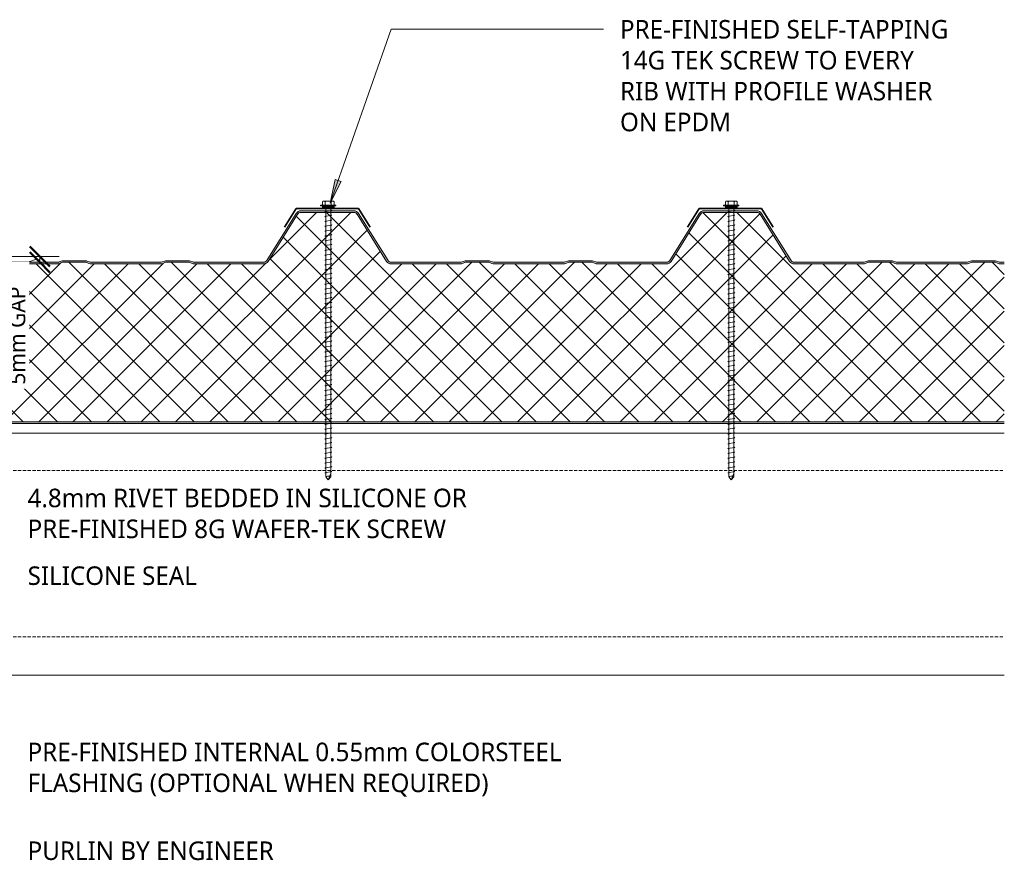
# Model space of a CAD drawing. Header units: millimetres. Extents: x -399 to 997, y 8 to 661.
# Tile 5 of 5: x 386 to 997, y 139 to 661. Entities that reach past the tile are written whole.
import ezdxf

# ---------------------------------------------------------------- set-up
doc = ezdxf.new("R2010")
doc.units = ezdxf.units.MM
doc.linetypes.add('Dash Short', pattern=[3, 2, -1])
for name, color, linetype, lineweight in [('A-ANNO-DIMS', 211, 'Continuous', 9), ('A-ANNO-DIMS-5', 211, 'Continuous', 9), ('A-DETL', 90, 'Continuous', 13), ('A-DETL-GENF', 92, 'Continuous', 13), ('G-ANNO-TEXT', 231, 'Continuous', 9)]:
    doc.layers.add(name, color=color, linetype=linetype, lineweight=lineweight)
doc.styles.add('Yu Gothic', font='Yu Gothic.ttf', dxfattribs={"height": 11.5})
doc.styles.add('Yu Gothic_1', font='Yu Gothic.ttf', dxfattribs={"height": 10})
doc.dimstyles.new('Diagonal', dxfattribs={"dimscale": 304.8, "dimtxt": 11.609035, "dimasz": 0.04101, "dimexe": 0.03937, "dimexo": 0.024606, "dimgap": 0.024606, "dimtad": 1, "dimdec": 0, "dimzin": 0, "dimdsep": 46, "dimtxsty": 'Yu Gothic_1', "dimblk1": 'OBLIQUE', "dimblk2": 'OBLIQUE', "dimsah": 1, "dimcen": 0.09, "dimazin": 0, "dimtfac": 1, "dimtdec": 4, "dimtix": 1, "dimtmove": 1, "dimatfit": 3, "dimfxl": 1, "dimtvp": 1, "dimtfill": 1, "dimtolj": 1, "dimtzin": 0, "dimarcsym": 2})

# ---------------------------------------------------------------- blocks, each defined once
blk = doc.blocks.new('Metecno RFw 1000 - FLAT FINISH - RFw 1000 100mm - FLAT-4181614-06  BARGE WITH PROFILED CLADDING3')
at = {"layer": 'A-DETL-GENF'}
h = blk.add_hatch(color=256, dxfattribs=at)
h.paths.add_polyline_path([(1018.2, 0), (797.4, 0), (797.4, -0.12), (792.48, -0.12), (792.48, 0), (42.44, 0), (42.44, -1), (1018.41, -1.03), (1018.77, -1.23), (1018.97, -1.59), (1019, -1.8), (1018.97, -6.17), (1018.77, -6.53), (1018.6, -6.65), (1014.54, -9), (1001.2, -9), (1000.63, -9.07), (1000.1, -9.29), (999.64, -9.64), (999.29, -10.1), (999.07, -10.63), (999, -11.2), (998.97, -13.41), (998.77, -13.76), (998.41, -13.97), (998.2, -14), (994, -14), (994, -15), (998.41, -14.97), (998.67, -14.94), (999.1, -14.76), (999.47, -14.47), (999.8, -14), (999.94, -13.67), (1000, -13.2), (1000.04, -10.89), (1000.16, -10.6), (1000.35, -10.35), (1000.6, -10.16), (1000.89, -10.04), (1001.2, -10), (1014.54, -9.97), (1014.79, -9.94), (1015.22, -9.76), (1019.25, -7.41), (1019.47, -7.23), (1019.76, -6.86), (1019.94, -6.43), (1020, -5.96), (1020, -1.8), (1019.94, -1.33), (1019.76, -0.9), (1019.47, -0.53), (1019, -0.2), (1018.6, -0.05), (1018.41, -0.03)])
h.paths.add_polyline_path([(879.95, -99), (879.19, -99.07), (878.46, -99.29), (876.68, -100), (862.07, -100), (860.28, -99.29), (859.55, -99.07), (858.79, -99), (815.95, -99), (815.19, -99.07), (814.46, -99.29), (812.68, -100), (798.07, -100), (796.28, -99.29), (795.55, -99.07), (794.79, -99), (752.04, -99), (751.18, -99.11), (750.39, -99.43), (749.69, -99.93), (749.15, -100.6), (730.91, -129.78), (730.5, -130.29), (729.97, -130.67), (729.36, -130.92), (728.71, -131), (696.04, -131), (695.38, -130.92), (694.77, -130.67), (694.25, -130.29), (693.83, -129.78), (675.59, -100.6), (675.05, -99.93), (674.36, -99.43), (673.56, -99.11), (672.71, -99), (629.95, -99), (629.19, -99.07), (628.46, -99.29), (626.68, -100), (612.07, -100), (610.28, -99.29), (609.55, -99.07), (608.79, -99), (565.95, -99), (565.19, -99.07), (564.46, -99.29), (562.68, -100), (548.07, -100), (546.28, -99.29), (545.55, -99.07), (544.79, -99), (502.04, -99), (501.18, -99.11), (500.39, -99.43), (499.69, -99.93), (499.15, -100.6), (480.91, -129.78), (480.5, -130.29), (479.97, -130.67), (479.36, -130.92), (478.71, -131), (446.04, -131), (445.38, -130.92), (444.77, -130.67), (444.25, -130.29), (443.83, -129.78), (425.59, -100.6), (425.05, -99.93), (424.36, -99.43), (423.56, -99.11), (422.71, -99), (379.95, -99), (379.19, -99.07), (378.46, -99.29), (376.68, -100), (362.07, -100), (360.28, -99.29), (359.55, -99.07), (358.79, -99), (315.95, -99), (315.19, -99.07), (314.46, -99.29), (312.68, -100), (298.07, -100), (296.28, -99.29), (295.55, -99.07), (294.79, -99), (252.04, -99), (251.18, -99.11), (250.39, -99.43), (249.69, -99.93), (249.15, -100.6), (230.91, -129.78), (230.5, -130.29), (229.97, -130.67), (229.36, -130.92), (228.71, -131), (196.04, -131), (195.38, -130.92), (194.77, -130.67), (194.25, -130.29), (193.83, -129.78), (175.59, -100.6), (175.05, -99.93), (174.36, -99.43), (173.56, -99.11), (172.71, -99), (129.95, -99), (129.07, -99.11), (128.46, -99.29), (126.68, -100), (112.07, -100), (110.28, -99.29), (109.55, -99.07), (108.79, -99), (65.95, -99), (65.19, -99.07), (64.46, -99.29), (62.68, -100), (48.07, -100), (46.28, -99.29), (45.55, -99.07), (44.79, -99), (42.44, -99), (42.44, -100), (45.36, -100.05), (46.28, -100.36), (47.88, -100.95), (48.45, -101), (62.86, -100.95), (63.41, -100.79), (65.38, -100.05), (65.95, -100), (109.36, -100.05), (110.28, -100.36), (111.88, -100.95), (112.45, -101), (126.86, -100.95), (127.41, -100.79), (129.38, -100.05), (129.95, -100), (172.71, -100), (173.31, -100.08), (173.87, -100.3), (174.36, -100.66), (174.74, -101.13), (192.98, -130.31), (193.56, -131.01), (194.29, -131.55), (195.13, -131.89), (196.04, -132), (228.71, -132), (229.61, -131.89), (230.45, -131.55), (231.26, -130.92), (231.76, -130.31), (250, -101.13), (250.39, -100.66), (250.87, -100.3), (251.43, -100.08), (252.04, -100), (295.36, -100.05), (296.28, -100.36), (297.88, -100.95), (298.45, -101), (312.86, -100.95), (313.41, -100.79), (315.38, -100.05), (315.95, -100), (359.36, -100.05), (360.28, -100.36), (361.88, -100.95), (362.45, -101), (376.86, -100.95), (377.41, -100.79), (379.38, -100.05), (379.95, -100), (422.71, -100), (423.31, -100.08), (423.87, -100.3), (424.36, -100.66), (424.74, -101.13), (442.98, -130.31), (443.56, -131.01), (444.29, -131.55), (445.13, -131.89), (446.04, -132), (478.71, -132), (479.61, -131.89), (480.5, -131.52), (481.2, -131), (481.76, -130.31), (500, -101.13), (500.39, -100.66), (500.87, -100.3), (501.43, -100.08), (502.04, -100), (545.36, -100.05), (546.28, -100.36), (547.88, -100.95), (548.45, -101), (562.86, -100.95), (563.41, -100.79), (565.38, -100.05), (565.95, -100), (609.36, -100.05), (610.28, -100.36), (611.88, -100.95), (612.45, -101), (626.86, -100.95), (627.41, -100.79), (629.38, -100.05), (629.95, -100), (672.71, -100), (673.31, -100.08), (673.87, -100.3), (674.36, -100.66), (674.74, -101.13), (692.98, -130.31), (693.56, -131.01), (694.29, -131.55), (695.13, -131.89), (696.04, -132), (728.71, -132), (729.61, -131.89), (730.45, -131.55), (731.2, -131), (731.76, -130.31), (750, -101.13), (750.39, -100.66), (750.87, -100.3), (751.43, -100.08), (752.04, -100), (795.36, -100.05), (796.28, -100.36), (797.88, -100.95), (798.45, -101), (812.86, -100.95), (813.41, -100.79), (815.38, -100.05), (815.95, -100), (859.36, -100.05), (860.28, -100.36), (861.88, -100.95), (862.45, -101), (876.86, -100.95), (877.41, -100.79), (879.38, -100.05), (879.95, -100), (922.71, -100), (923.31, -100.08), (923.87, -100.3), (924.36, -100.66), (924.74, -101.13), (942.98, -130.31), (943.56, -131.01), (944.29, -131.55), (945.13, -131.89), (946.04, -132), (978.71, -132), (979.61, -131.89), (980.45, -131.55), (981.19, -131.01), (981.76, -130.31), (1000, -101.13), (999.15, -100.6), (980.91, -129.78), (980.5, -130.29), (979.97, -130.67), (979.36, -130.92), (978.71, -131), (946.04, -131), (945.38, -130.92), (944.77, -130.67), (944.25, -130.29), (943.83, -129.78), (925.59, -100.6), (925.05, -99.93), (924.36, -99.43), (923.56, -99.11), (922.71, -99), (899.32, -99)])
h = blk.add_hatch(dxfattribs=at)
h.set_pattern_fill('FP_2', color=256, style=0, pattern_type=2)
h.set_pattern_definition([(225, (1039.08, 410.27), (10.6066, -10.6066), []), (315, (1039.08, 410.27), (10.6066, 10.6066), [])])
h.paths.add_polyline_path([(1018.2, -1), (42.44, -1), (42.44, -99), (44.79, -99), (45.55, -99.07), (46.28, -99.29), (48.07, -100), (62.68, -100), (64.46, -99.29), (65.19, -99.07), (65.95, -99), (108.79, -99), (109.55, -99.07), (110.28, -99.29), (112.07, -100), (126.68, -100), (128.46, -99.29), (129.19, -99.07), (129.95, -99), (172.71, -99), (173.56, -99.11), (174.36, -99.43), (175.05, -99.93), (175.59, -100.6), (193.83, -129.78), (194.25, -130.29), (194.77, -130.67), (195.38, -130.92), (196.04, -131), (228.71, -131), (229.36, -130.92), (229.97, -130.67), (230.5, -130.29), (230.91, -129.78), (249.15, -100.6), (249.69, -99.93), (250.39, -99.43), (251.18, -99.11), (252.04, -99), (294.79, -99), (295.55, -99.07), (296.28, -99.29), (298.07, -100), (312.68, -100), (314.46, -99.29), (315.19, -99.07), (315.95, -99), (358.79, -99), (359.65, -99.1), (360.28, -99.29), (362.07, -100), (376.68, -100), (378.46, -99.29), (379.19, -99.07), (379.95, -99), (422.71, -99), (423.56, -99.11), (424.36, -99.43), (425.05, -99.93), (425.59, -100.6), (443.83, -129.78), (444.25, -130.29), (444.77, -130.67), (445.38, -130.92), (446.04, -131), (478.71, -131), (479.57, -130.83), (479.97, -130.67), (480.5, -130.29), (480.91, -129.78), (499.15, -100.6), (499.69, -99.93), (500.39, -99.43), (501.18, -99.11), (502.04, -99), (544.79, -99), (545.55, -99.07), (546.28, -99.29), (548.07, -100), (562.68, -100), (564.46, -99.29), (565.19, -99.07), (565.95, -99), (608.79, -99), (609.55, -99.07), (610.28, -99.29), (612.07, -100), (626.68, -100), (628.46, -99.29), (629.19, -99.07), (629.95, -99), (672.71, -99), (673.56, -99.11), (674.36, -99.43), (675.05, -99.93), (675.59, -100.6), (693.83, -129.78), (694.25, -130.29), (694.77, -130.67), (695.38, -130.92), (696.04, -131), (728.71, -131), (729.36, -130.92), (729.97, -130.67), (730.5, -130.29), (730.91, -129.78), (749.15, -100.6), (749.69, -99.93), (750.39, -99.43), (751.18, -99.11), (752.04, -99), (794.79, -99), (795.55, -99.07), (796.28, -99.29), (798.07, -100), (812.68, -100), (814.46, -99.29), (815.19, -99.07), (815.95, -99), (858.79, -99), (859.55, -99.07), (860.28, -99.29), (862.07, -100), (876.68, -100), (878.46, -99.29), (879.19, -99.07), (879.95, -99), (922.71, -99), (923.56, -99.11), (924.36, -99.43), (925.05, -99.93), (925.59, -100.6), (943.83, -129.78), (944.25, -130.29), (944.77, -130.67), (945.38, -130.92), (946.04, -131), (978.71, -131), (979.36, -130.92), (979.97, -130.67), (980.5, -130.29), (980.91, -129.78), (1000, -99.24), (1000, -13.2), (999.86, -13.86), (999.76, -14.1), (999.47, -14.47), (999.1, -14.76), (998.67, -14.94), (998.2, -15), (994, -15), (994, -14), (998.41, -13.97), (998.77, -13.76), (998.89, -13.6), (999, -13.2), (999, -11.2), (999.07, -10.63), (999.29, -10.1), (999.64, -9.64), (1000.1, -9.29), (1000.63, -9.07), (1001.2, -9), (1014.54, -9), (1018.77, -6.53), (1018.89, -6.36), (1019, -5.96), (1019, -1.8), (1018.89, -1.4), (1018.6, -1.11), (1018.41, -1.03)])
for p, q in [((792.48, 0), (42.44, 0)), ((1018.2, 0), (797.4, 0)), ((1018.2, -1), (42.44, -1)), ((1019, -5.96), (1019, -1.8)), ((1020, -5.96), (1020, -1.8)), ((999, -13.2), (999, -11.2)), ((1000, -13.2), (1000, -11.2)), ((1001.2, -9), (1014.54, -9)), ((1001.2, -10), (1014.32, -10)), ((1014.54, -9), (1018.6, -6.65)), ((1015.22, -9.76), (1019.1, -7.52)), ((994, -15), (994, -14)), ((994, -14), (998.2, -14)), ((998.2, -15), (994, -15)), ((1000, -99.24), (1000, -13.2)), ((42.44, -99), (44.79, -99)), ((42.44, -100), (44.79, -100)), ((45.91, -100.21), (47.34, -100.79)), ((46.28, -99.29), (48.07, -100)), ((48.07, -100), (62.68, -100)), ((48.45, -101), (62.29, -101)), ((62.68, -100), (64.46, -99.29)), ((63.41, -100.79), (64.84, -100.21)), ((65.95, -99), (108.79, -99)), ((65.95, -100), (108.79, -100)), ((109.91, -100.21), (111.34, -100.79)), ((110.28, -99.29), (112.07, -100)), ((112.07, -100), (126.68, -100)), ((112.45, -101), (126.29, -101)), ((126.68, -100), (128.46, -99.29)), ((127.41, -100.79), (128.84, -100.21)), ((129.95, -99), (172.71, -99)), ((129.95, -100), (172.71, -100)), ((174.74, -101.13), (192.98, -130.31)), ((175.59, -100.6), (193.83, -129.78)), ((230.91, -129.78), (249.15, -100.6)), ((231.76, -130.31), (250, -101.13)), ((252.04, -99), (294.79, -99)), ((252.04, -100), (294.79, -100)), ((295.91, -100.21), (297.34, -100.79)), ((296.28, -99.29), (298.07, -100)), ((298.07, -100), (312.68, -100)), ((298.45, -101), (312.29, -101)), ((312.68, -100), (314.46, -99.29)), ((313.41, -100.79), (314.84, -100.21)), ((315.95, -99), (358.79, -99)), ((315.95, -100), (358.79, -100)), ((359.91, -100.21), (361.34, -100.79)), ((360.28, -99.29), (362.07, -100)), ((362.07, -100), (376.68, -100)), ((362.45, -101), (376.29, -101)), ((376.68, -100), (378.46, -99.29)), ((377.41, -100.79), (378.84, -100.21)), ((379.95, -99), (422.71, -99)), ((379.95, -100), (422.71, -100)), ((424.74, -101.13), (442.98, -130.31)), ((425.59, -100.6), (443.83, -129.78)), ((480.91, -129.78), (499.15, -100.6)), ((481.76, -130.31), (500, -101.13)), ((502.04, -99), (544.79, -99)), ((502.04, -100), (544.79, -100)), ((545.91, -100.21), (547.34, -100.79)), ((546.28, -99.29), (548.07, -100)), ((548.07, -100), (562.68, -100)), ((548.45, -101), (562.29, -101)), ((562.68, -100), (564.46, -99.29)), ((563.41, -100.79), (564.84, -100.21)), ((565.95, -99), (608.79, -99)), ((565.95, -100), (608.79, -100)), ((609.91, -100.21), (611.34, -100.79)), ((610.28, -99.29), (612.07, -100)), ((612.07, -100), (626.68, -100)), ((612.45, -101), (626.29, -101)), ((626.68, -100), (628.46, -99.29)), ((627.41, -100.79), (628.84, -100.21)), ((629.95, -99), (672.71, -99)), ((629.95, -100), (672.71, -100)), ((674.74, -101.13), (692.98, -130.31)), ((675.59, -100.6), (693.83, -129.78)), ((730.91, -129.78), (749.15, -100.6)), ((731.76, -130.31), (750, -101.13)), ((752.04, -99), (794.79, -99)), ((752.04, -100), (794.79, -100)), ((795.91, -100.21), (797.34, -100.79)), ((796.28, -99.29), (798.07, -100)), ((798.07, -100), (812.68, -100)), ((798.45, -101), (812.29, -101)), ((812.68, -100), (814.46, -99.29)), ((813.41, -100.79), (814.84, -100.21)), ((815.95, -99), (858.79, -99)), ((815.95, -100), (858.79, -100)), ((859.91, -100.21), (861.34, -100.79)), ((860.28, -99.29), (862.07, -100)), ((862.07, -100), (876.68, -100)), ((862.45, -101), (876.29, -101)), ((876.68, -100), (878.46, -99.29)), ((877.41, -100.79), (878.84, -100.21)), ((879.95, -99), (922.71, -99)), ((879.95, -100), (922.71, -100)), ((924.74, -101.13), (942.98, -130.31)), ((925.59, -100.6), (943.83, -129.78)), ((980.91, -129.78), (1000, -99.24)), ((981.76, -130.31), (1000, -101.13)), ((1000, -101.13), (999.15, -100.6)), ((196.04, -131), (228.71, -131)), ((196.04, -132), (228.71, -132)), ((446.04, -131), (478.71, -131)), ((446.04, -132), (478.71, -132)), ((696.04, -131), (728.71, -131)), ((696.04, -132), (728.71, -132)), ((946.04, -131), (978.71, -131)), ((946.04, -132), (978.71, -132))]:
    blk.add_line(p, q, dxfattribs=at)
for centre, radius, start, end in [((1018.2, -1.8), 1.8, 360, 90), ((1018.2, -1.8), 0.8, 360, 90), ((1018.2, -5.96), 0.8, 300, 0), ((1018.2, -1.8), 0.8, 360, 30), ((1018.2, -5.96), 0.8, 330, 0), ((1018.2, -5.96), 1.8, 300, 360), ((1001.2, -11.2), 2.2, 90, 180), ((1001.2, -11.2), 1.2, 90, 180), ((1014.32, -8.2), 1.8, 270, 300), ((998.2, -13.2), 1.8, 270, 360), ((998.2, -13.2), 0.8, 270, 0), ((998.2, -13.2), 0.8, 330, 0), ((44.79, -103), 4, 68.19859, 90), ((44.79, -103), 3, 68.19859, 90), ((48.45, -98), 3, 248.19859, 270), ((62.29, -98), 3, 270, 291.80141), ((65.95, -103), 4, 90, 111.80141), ((65.95, -103), 3, 90, 111.80141), ((108.79, -103), 4, 68.19859, 90), ((108.79, -103), 3, 68.19859, 90), ((112.45, -98), 3, 248.19859, 270), ((126.29, -98), 3, 270, 291.80141), ((129.95, -103), 4, 90, 111.80141), ((129.95, -103), 3, 90, 111.80141), ((172.71, -102.4), 3.4, 32.00538, 90), ((172.71, -102.4), 2.4, 32.00538, 90), ((252.04, -102.4), 3.4, 90, 147.99462), ((252.04, -102.4), 2.4, 90, 147.99462), ((294.79, -103), 4, 68.19859, 90), ((294.79, -103), 3, 68.19859, 90), ((298.45, -98), 3, 248.19859, 270), ((312.29, -98), 3, 270, 291.80141), ((315.95, -103), 4, 90, 111.80141), ((315.95, -103), 3, 90, 111.80141), ((358.79, -103), 4, 68.19859, 90), ((358.79, -103), 3, 68.19859, 90), ((362.45, -98), 3, 248.19859, 270), ((376.29, -98), 3, 270, 291.80141), ((379.95, -103), 4, 90, 111.80141), ((379.95, -103), 3, 90, 111.80141), ((422.71, -102.4), 3.4, 32.00538, 90), ((422.71, -102.4), 2.4, 32.00538, 90), ((502.04, -102.4), 3.4, 90, 147.99462), ((502.04, -102.4), 2.4, 90, 147.99462), ((544.79, -103), 4, 68.19859, 90), ((544.79, -103), 3, 68.19859, 90), ((548.45, -98), 3, 248.19859, 270), ((562.29, -98), 3, 270, 291.80141), ((565.95, -103), 4, 90, 111.80141), ((565.95, -103), 3, 90, 111.80141), ((608.79, -103), 4, 68.19859, 90), ((608.79, -103), 3, 68.19859, 90), ((612.45, -98), 3, 248.19859, 270), ((626.29, -98), 3, 270, 291.80141), ((629.95, -103), 4, 90, 111.80141), ((629.95, -103), 3, 90, 111.80141), ((672.71, -102.4), 3.4, 32.00538, 90), ((672.71, -102.4), 2.4, 32.00538, 90), ((752.04, -102.4), 3.4, 90, 147.99462), ((752.04, -102.4), 2.4, 90, 147.99462), ((794.79, -103), 4, 68.19859, 90), ((794.79, -103), 3, 68.19859, 90), ((798.45, -98), 3, 248.19859, 270), ((812.29, -98), 3, 270, 291.80141), ((815.95, -103), 4, 90, 111.80141), ((815.95, -103), 3, 90, 111.80141), ((858.79, -103), 4, 68.19859, 90), ((858.79, -103), 3, 68.19859, 90), ((862.45, -98), 3, 248.19859, 270), ((876.29, -98), 3, 270, 291.80141), ((879.95, -103), 4, 90, 111.80141), ((879.95, -103), 3, 90, 111.80141), ((922.71, -102.4), 3.4, 32.00538, 90), ((922.71, -102.4), 2.4, 32.00538, 90), ((196.04, -128.4), 3.6, 212.00538, 270), ((196.04, -128.4), 2.6, 212.00538, 270), ((228.71, -128.4), 2.6, 270, 327.99462), ((228.71, -128.4), 3.6, 270, 327.99462), ((446.04, -128.4), 3.6, 212.00538, 270), ((446.04, -128.4), 2.6, 212.00538, 270), ((478.71, -128.4), 2.6, 270, 327.99462), ((478.71, -128.4), 3.6, 270, 327.99462), ((696.04, -128.4), 3.6, 212.00538, 270), ((696.04, -128.4), 2.6, 212.00538, 270), ((728.71, -128.4), 2.6, 270, 327.99462), ((728.71, -128.4), 3.6, 270, 327.99462), ((946.04, -128.4), 3.6, 212.00538, 270), ((946.04, -128.4), 2.6, 212.00538, 270), ((978.71, -128.4), 2.6, 270, 327.99462), ((978.71, -128.4), 3.6, 270, 327.99462)]:
    blk.add_arc(centre, radius, start, end, dxfattribs=at)
blk = doc.blocks.new('Screw1 - Screw 6-4185320-06  BARGE WITH PROFILED CLADDING3')
at = {"layer": 'A-DETL-GENF'}
blk.add_hatch(color=256, dxfattribs=at).paths.add_polyline_path([(3.67, 0), (3.67, 1), (-3.67, 1), (-3.67, 0)])
for p, q in [((4.79, 1.5), (-4.79, 1.5)), ((-4.79, 1.5), (-4.79, 1)), ((-3.67, 1), (-4.79, 1)), ((-3.67, 1.5), (-3.67, 3.47)), ((3.67, 1), (-3.67, 1)), ((-3.67, 1), (-3.67, 0)), ((-3.67, 0), (3.67, 0)), ((-2.76, 3.97), (2.76, 3.97)), ((-1.85, 1.5), (-1.85, 3.47)), ((-1.6, 0), (-1.6, -167.16)), ((1.6, -167.16), (1.6, 0)), ((1.85, 1.5), (1.85, 3.47)), ((3.67, 1.5), (3.67, 3.47)), ((4.79, 1), (3.67, 1)), ((3.67, 0), (3.67, 1)), ((4.79, 1), (4.79, 1.5)), ((2.17, -1.91), (-2.17, -2.67)), ((-2.17, -2.67), (-1.6, -3)), ((2.17, -4.91), (-2.17, -5.67)), ((-2.17, -5.67), (-1.6, -6)), ((1.6, -1.58), (2.17, -1.91)), ((1.6, -4.58), (2.17, -4.91)), ((2.17, -7.91), (-2.17, -8.67)), ((-2.17, -8.67), (-1.6, -9)), ((2.17, -10.91), (-2.17, -11.67)), ((-2.17, -11.67), (-1.6, -12)), ((1.6, -7.58), (2.17, -7.91)), ((1.6, -10.58), (2.17, -10.91)), ((2.17, -13.91), (-2.17, -14.67)), ((-2.17, -14.67), (-1.6, -15)), ((2.17, -16.91), (-2.17, -17.67)), ((-2.17, -17.67), (-1.6, -18)), ((1.6, -13.58), (2.17, -13.91)), ((1.6, -16.58), (2.17, -16.91)), ((2.17, -19.91), (-2.17, -20.67)), ((-2.17, -20.67), (-1.6, -21)), ((2.17, -22.91), (-2.17, -23.67)), ((-2.17, -23.67), (-1.6, -24)), ((1.6, -19.58), (2.17, -19.91)), ((1.6, -22.58), (2.17, -22.91)), ((2.17, -25.91), (-2.17, -26.67)), ((-2.17, -26.67), (-1.6, -27)), ((2.17, -28.91), (-2.17, -29.67)), ((-2.17, -29.67), (-1.6, -30)), ((1.6, -25.58), (2.17, -25.91)), ((1.6, -28.58), (2.17, -28.91)), ((2.17, -31.91), (-2.17, -32.67)), ((-2.17, -32.67), (-1.6, -33)), ((2.17, -34.91), (-2.17, -35.67)), ((-2.17, -35.67), (-1.6, -36)), ((1.6, -31.58), (2.17, -31.91)), ((1.6, -34.58), (2.17, -34.91)), ((2.17, -37.91), (-2.17, -38.67)), ((-2.17, -38.67), (-1.6, -39)), ((2.17, -40.91), (-2.17, -41.67)), ((-2.17, -41.67), (-1.6, -42)), ((1.6, -37.58), (2.17, -37.91)), ((1.6, -40.58), (2.17, -40.91)), ((2.17, -43.91), (-2.17, -44.67)), ((-2.17, -44.67), (-1.6, -45)), ((2.17, -46.91), (-2.17, -47.67)), ((-2.17, -47.67), (-1.6, -48)), ((1.6, -43.58), (2.17, -43.91)), ((1.6, -46.58), (2.17, -46.91)), ((2.17, -49.91), (-2.17, -50.67)), ((-2.17, -50.67), (-1.6, -51)), ((2.17, -52.91), (-2.17, -53.67)), ((-2.17, -53.67), (-1.6, -54)), ((1.6, -49.58), (2.17, -49.91)), ((1.6, -52.58), (2.17, -52.91)), ((2.17, -55.91), (-2.17, -56.67)), ((-2.17, -56.67), (-1.6, -57)), ((2.17, -58.91), (-2.17, -59.67)), ((-2.17, -59.67), (-1.6, -60)), ((1.6, -55.58), (2.17, -55.91)), ((1.6, -58.58), (2.17, -58.91)), ((2.17, -61.91), (-2.17, -62.67)), ((-2.17, -62.67), (-1.6, -63)), ((2.17, -64.91), (-2.17, -65.67)), ((-2.17, -65.67), (-1.6, -66)), ((1.6, -61.58), (2.17, -61.91)), ((1.6, -64.58), (2.17, -64.91)), ((2.17, -67.91), (-2.17, -68.67)), ((-2.17, -68.67), (-1.6, -69)), ((2.17, -70.91), (-2.17, -71.67)), ((-2.17, -71.67), (-1.6, -72)), ((1.6, -67.58), (2.17, -67.91)), ((1.6, -70.58), (2.17, -70.91)), ((2.17, -73.91), (-2.17, -74.67)), ((-2.17, -74.67), (-1.6, -75)), ((2.17, -76.91), (-2.17, -77.67)), ((-2.17, -77.67), (-1.6, -78)), ((1.6, -73.58), (2.17, -73.91)), ((1.6, -76.58), (2.17, -76.91)), ((2.17, -79.91), (-2.17, -80.67)), ((-2.17, -80.67), (-1.6, -81)), ((2.17, -82.91), (-2.17, -83.67)), ((-2.17, -83.67), (-1.6, -84)), ((1.6, -79.58), (2.17, -79.91)), ((1.6, -82.58), (2.17, -82.91)), ((2.17, -85.91), (-2.17, -86.67)), ((-2.17, -86.67), (-1.6, -87)), ((2.17, -88.91), (-2.17, -89.67)), ((-2.17, -89.67), (-1.6, -90)), ((1.6, -85.58), (2.17, -85.91)), ((1.6, -88.58), (2.17, -88.91)), ((1.6, -91.58), (2.17, -91.91)), ((2.17, -91.91), (-2.17, -92.67)), ((-2.17, -92.67), (-1.6, -93)), ((2.17, -94.91), (-2.17, -95.67)), ((-2.17, -95.67), (-1.6, -96)), ((1.6, -94.58), (2.17, -94.91)), ((1.6, -97.58), (2.17, -97.91)), ((2.17, -97.91), (-2.17, -98.67)), ((-2.17, -98.67), (-1.6, -99)), ((2.17, -100.91), (-2.17, -101.67)), ((-2.17, -101.67), (-1.6, -102)), ((1.6, -100.58), (2.17, -100.91)), ((1.6, -103.58), (2.17, -103.91)), ((2.17, -103.91), (-2.17, -104.67)), ((-2.17, -104.67), (-1.6, -105)), ((2.17, -106.91), (-2.17, -107.67)), ((-2.17, -107.67), (-1.6, -108)), ((2.17, -109.91), (-2.17, -110.67)), ((1.6, -106.58), (2.17, -106.91)), ((1.6, -109.58), (2.17, -109.91)), ((-2.17, -110.67), (-1.6, -111)), ((2.17, -112.91), (-2.17, -113.67)), ((-2.17, -113.67), (-1.6, -114)), ((2.17, -115.91), (-2.17, -116.67)), ((1.6, -112.58), (2.17, -112.91)), ((1.6, -115.58), (2.17, -115.91)), ((-2.17, -116.67), (-1.6, -117)), ((2.17, -118.91), (-2.17, -119.67)), ((-2.17, -119.67), (-1.6, -120)), ((2.17, -121.91), (-2.17, -122.67)), ((1.6, -118.58), (2.17, -118.91)), ((1.6, -121.58), (2.17, -121.91)), ((-2.17, -122.67), (-1.6, -123)), ((2.17, -124.91), (-2.17, -125.67)), ((-2.17, -125.67), (-1.6, -126)), ((2.17, -127.91), (-2.17, -128.67)), ((1.6, -124.58), (2.17, -124.91)), ((1.6, -127.58), (2.17, -127.91)), ((-2.17, -128.67), (-1.6, -129)), ((2.17, -130.91), (-2.17, -131.67)), ((-2.17, -131.67), (-1.6, -132)), ((2.17, -133.91), (-2.17, -134.67)), ((1.6, -130.58), (2.17, -130.91)), ((1.6, -133.58), (2.17, -133.91)), ((-2.17, -134.67), (-1.6, -135)), ((2.17, -136.91), (-2.17, -137.67)), ((-2.17, -137.67), (-1.6, -138)), ((2.17, -139.91), (-2.17, -140.67)), ((1.6, -136.58), (2.17, -136.91)), ((1.6, -139.58), (2.17, -139.91)), ((-2.17, -140.67), (-1.6, -141)), ((2.17, -142.91), (-2.17, -143.67)), ((-2.17, -143.67), (-1.6, -144)), ((2.17, -145.91), (-2.17, -146.67)), ((1.6, -142.58), (2.17, -142.91)), ((1.6, -145.58), (2.17, -145.91)), ((-2.17, -146.67), (-1.6, -147)), ((2.17, -148.91), (-2.17, -149.67)), ((-2.17, -149.67), (-1.6, -150)), ((2.17, -151.91), (-2.17, -152.67)), ((-2.17, -152.67), (-1.6, -153)), ((1.6, -148.58), (2.17, -148.91)), ((1.6, -151.58), (2.17, -151.91)), ((2.17, -154.91), (-2.17, -155.67)), ((-2.17, -155.67), (-1.6, -156)), ((2.17, -157.91), (-2.17, -158.67)), ((-2.17, -158.67), (-1.6, -159)), ((1.6, -154.58), (2.17, -154.91)), ((1.6, -157.58), (2.17, -157.91)), ((2.17, -160.91), (-2.17, -161.67)), ((-2.17, -161.67), (-1.6, -162)), ((2.17, -163.91), (-2.17, -164.67)), ((-2.17, -164.67), (-1.6, -165)), ((1.6, -160.58), (2.17, -160.91)), ((1.6, -163.58), (2.17, -163.91)), ((-1.6, -167.16), (0, -169.07)), ((0, -169.07), (1.6, -165.11)), ((1.6, -167.16), (0, -169.07))]:
    blk.add_line(p, q, dxfattribs=at)
for centre, radius, start, end in [((-2.76, 2.9), 1.08, 32.38007, 147.61993), ((0, 0.31), 3.67, 59.72736, 120.27264), ((2.76, 2.9), 1.08, 32.38007, 147.61993), ((0.08, -169.79), 3.11, 74.30592, 122.49751)]:
    blk.add_arc(centre, radius, start, end, dxfattribs=at)
blk = doc.blocks.new('DIMBLOCK1-06  BARGE WITH PROFILED CLADDING3')
at = {"layer": 'A-ANNO-DIMS-5', "lineweight": 50}
for p, q in [((398.31, 513.83), (392.06, 520.08)), ((398.31, 510.27), (392.06, 516.52)), ((398.31, 513.83), (404.56, 507.58)), ((398.31, 510.27), (404.56, 504.02))]:
    blk.add_line(p, q, dxfattribs=at)
at = {"layer": 'A-ANNO-DIMS-5'}
for p, q in [((398.31, 513.83), (373.75, 513.83)), ((398.31, 513.83), (398.31, 510.27)), ((398.31, 513.83), (410.31, 513.83)), ((398.31, 510.27), (294.55, 510.27)), ((398.31, 510.27), (410.31, 510.27))]:
    blk.add_line(p, q, dxfattribs=at)
blk.add_ellipse((398.31, 495.65), major_axis=(0, 16.4), ratio=0.97789, start_param=0, end_param=1.570796, dxfattribs=at)
at = {"layer": 'A-ANNO-DIMS-5', "color": 0, "insert": (379.27, 434.36), "char_height": 10, "width": 73.5467, "attachment_point": 1, "rotation": 90, "line_spacing_factor": 1.024327, "style": 'Yu Gothic_1', "bg_fill": 3, "box_fill_scale": 1.25, "bg_fill_color": 256, "bg_fill_true_color": 13158600, "bg_fill_transparency": 0}
blk.add_mtext('5mm GAP', dxfattribs=at)
blk = doc.blocks.new('_Oblique')
at = {"color": 0, "linetype": 'ByBlock', "lineweight": -2}
blk.add_line((-0.5, -0.5), (0.5, 0.5), dxfattribs=at)

msp = doc.modelspace()

# ---------------------------------------------------------------- hatches: boundary and pattern name
at = {"layer": 'G-ANNO-TEXT'}
msp.add_hatch(color=7, dxfattribs=at).paths.add_polyline_path([(578.4, 546.9), (585.24, 560.4), (581.51, 561.71)])

# ---------------------------------------------------------------- linework, layer by layer
at = {"layer": 'A-DETL', "lineweight": 35}
for p, q in [((557.3, 543.64), (550.03, 532)), ((557.3, 543.64), (595.98, 543.64)), ((595.98, 543.64), (603.26, 532)), ((807.3, 543.64), (800.03, 532)), ((807.3, 543.64), (845.98, 543.64)), ((845.98, 543.64), (853.26, 532))]:
    msp.add_line(p, q, dxfattribs=at)
at = {"layer": 'A-DETL'}
for p, q in [((270.77, 404.17), (996.64, 404.17)), ((273.77, 254.17), (996.64, 254.17))]:
    msp.add_line(p, q, dxfattribs=at)
at = {"layer": 'A-DETL', "linetype": 'Dash Short'}
for p, q in [((273.77, 381.13), (996.64, 381.13)), ((273.77, 277.94), (996.64, 277.94))]:
    msp.add_line(p, q, dxfattribs=at)
at = {"layer": 'G-ANNO-TEXT', "color": 7}
for p, q in [((578.4, 546.9), (616.34, 654.88)), ((616.34, 654.88), (748.08, 654.88)), ((581.51, 561.71), (578.4, 546.9)), ((578.4, 546.9), (585.24, 560.4)), ((585.24, 560.4), (581.51, 561.71))]:
    msp.add_line(p, q, dxfattribs=at)

# ---------------------------------------------------------------- block references
at = {"layer": 'A-DETL-GENF'}
for p in [(577.27, 544.34), (827.27, 544.34)]:
    msp.add_blockref('Screw1 - Screw 6-4185320-06  BARGE WITH PROFILED CLADDING3', p, dxfattribs=at)
at = {"layer": 'A-DETL-GENF', "rotation": 180}
msp.add_blockref('Metecno RFw 1000 - FLAT FINISH - RFw 1000 100mm - FLAT-4181614-06  BARGE WITH PROFILED CLADDING3', (1039.08, 410.27), dxfattribs=at)

# ---------------------------------------------------------------- texts
at = {"layer": 'G-ANNO-TEXT', "color": 7, "char_height": 11.5, "attachment_point": 1, "style": 'Yu Gothic', "bg_fill": 3, "box_fill_scale": 1.25, "bg_fill_color": 256, "bg_fill_true_color": 13158600, "bg_fill_transparency": 0}
for s, insert, width in [('PRE-FINISHED SELF-TAPPING ', (758.24, 660.63), 264.5569), ('14G TEK SCREW TO EVERY ', (758.24, 641.44), 240.1054), ('RIB WITH PROFILE WASHER ', (758.24, 622.26), 249.3248), ('ON EPDM', (758.24, 603.08), 85.3797), ('4.8mm RIVET BEDDED IN SILICONE OR ', (390.77, 369.81), 341.5189), ('PRE-FINISHED 8G WAFER-TEK SCREW', (390.77, 350.63), 335.9071), ('SILICONE SEAL ', (390.77, 321.58), 138.2911), ('PRE-FINISHED INTERNAL 0.55mm COLORSTEEL ', (390.77, 212.21), 421.6876), ('FLASHING (OPTIONAL WHEN REQUIRED)', (390.77, 193.03), 357.5526), ('PURLIN BY ENGINEER', (390.77, 150.91), 192.8058)]:
    msp.add_mtext(s, dxfattribs=dict(at, insert=insert, width=width))

# ---------------------------------------------------------------- next in the draw order: dimensions: what is measured, and where the dimension line sits
at = {"layer": 'A-ANNO-DIMS'}
dim = msp.add_linear_dim(base=(398.31, 510.27), p1=(366.25, 513.83), p2=(287.05, 510.27), angle=90, text='5mm GAP', dimstyle='Diagonal', override={"dimpost": '<>', "dimfxl": 79.285849}, dxfattribs=at)
dim.commit()
dim.dimension.update_dxf_attribs({"geometry": 'DIMBLOCK1-06  BARGE WITH PROFILED CLADDING3', "text_midpoint": (385.94, 471.13), "dimtype": 160, "text_rotation": 90})

doc.saveas('drawing.dxf')
